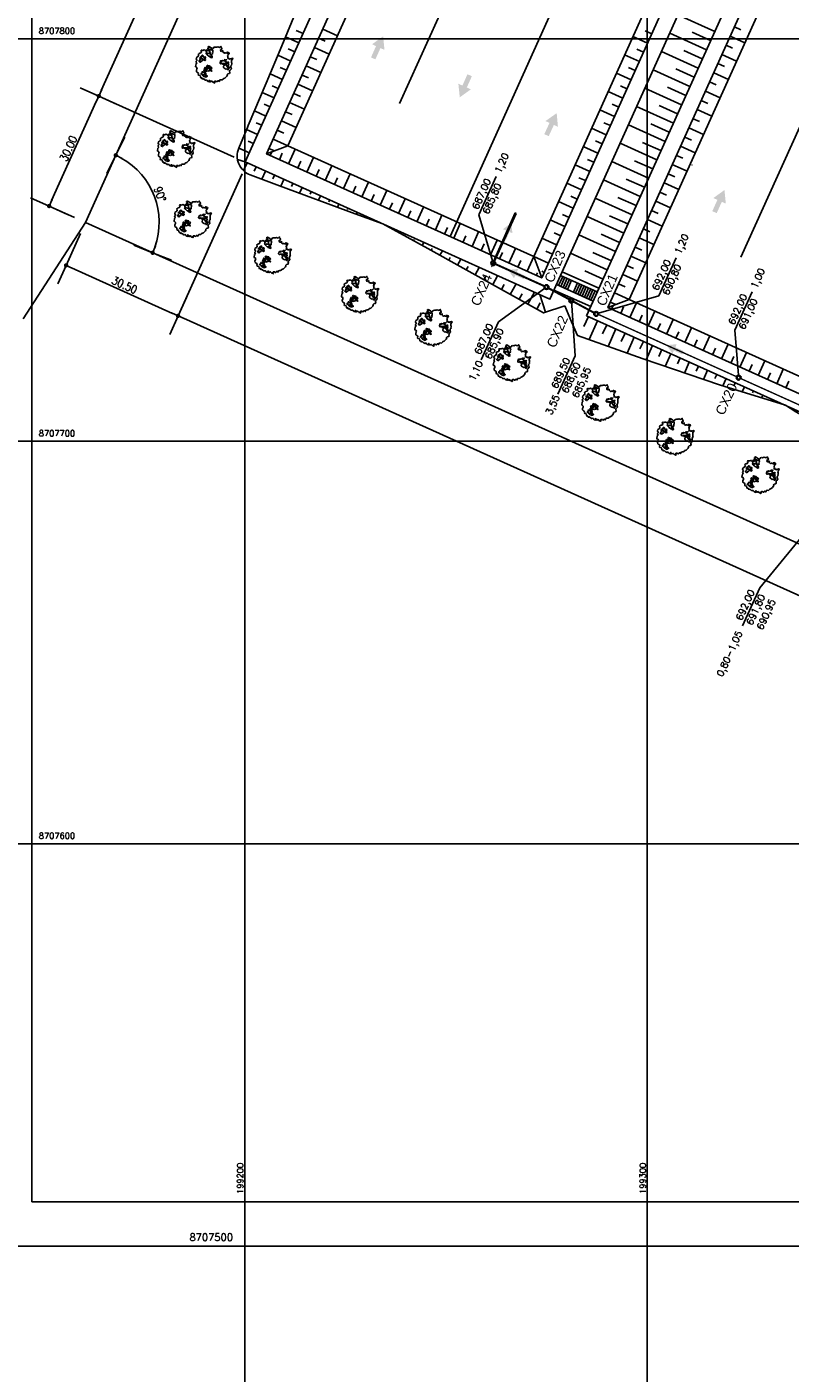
# Model space of a CAD drawing. Header units: millimetres. Extents: x 196436 to 199900, y 8705373 to 8708636.
# Tile 213 of 238: x 199146 to 199335, y 8707468 to 8707803. Entities that reach past the tile are written whole.
import ezdxf
from ezdxf.enums import TextEntityAlignment as Align

# ---------------------------------------------------------------- set-up
doc = ezdxf.new("R2010")
doc.units = ezdxf.units.MM
doc.header["$LTSCALE"] = 5
doc.linetypes.add('DASHDOT', pattern=[1, 0.5, -0.25, 0, -0.25])
for name, color, linetype in [('$CURVAS2', 40, 'Continuous'), ('-CHICANA', 4, 'Continuous'), ('AR-ALV-CORTE', 4, 'Continuous'), ('AR-EIXOS', 9, 'DASHDOT'), ('AR-TUBULAÇÃO', 2, 'Continuous'), ('ARVORE', 102, 'Continuous'), ('Berma', 4, 'Continuous'), ('CAIXA', 7, 'Continuous'), ('CERCA', 3, 'CERCA_LINE'), ('DIM', 7, 'Continuous'), ('Escada', 101, 'Continuous'), ('LAGOA', 3, 'Continuous'), ('LCHAMADA', 3, 'Continuous'), ('MALHA', 9, 'Continuous'), ('MF', 2, 'Continuous'), ('REDE', 22, 'Continuous'), ('TER-BERMA', 4, 'Continuous'), ('TER-COTAS', 7, 'Continuous'), ('TER-OFFSET', 3, 'Continuous'), ('TER-OFFSET-LINHA', 7, 'Continuous'), ('TEXTO', 2, 'Continuous'), ('TXT_COORD', 3, 'Continuous'), ('Vp', 2, 'Continuous')]:
    doc.layers.add(name, color=color, linetype=linetype)
doc.layers.add('TEXTO3', color=4, linetype='Continuous', lineweight=18)
doc.styles.add('GEOSIS', font='ROMANS.SHX')
doc.styles.add('NARROW', font='ARIALN.TTF')
doc.styles.add('ROMANS', font='romans.shx', dxfattribs={"width": 0.85})
doc.linetypes.add('CERCA_LINE', pattern='A,0.5,-0.2,["X",Standard,S=0.1,R=0,X=-0.1,Y=-0.05],-0.25', length=0.95)
doc.dimstyles.new('COTA-500-EXTERNA', dxfattribs={"dimtxt": 2, "dimasz": 1.5, "dimexe": 0, "dimexo": 3, "dimgap": 0.5, "dimtad": 1, "dimzin": 4, "dimdsep": 46, "dimtxsty": 'ROMANS', "dimblk1": 'DOT1', "dimblk2": 'DOT1', "dimsah": 1, "dimcen": 0.2, "dimclrd": 256, "dimclre": 256, "dimclrt": 2, "dimadec": 0, "dimazin": 0, "dimtfac": 1, "dimtix": 1, "dimtmove": 2, "dimatfit": 3, "dimldrblk": 'DOT1', "dimfxl": 0, "dimtvp": 0.025, "dimtolj": 1, "dimtzin": 4, "dimlwd": -1, "dimlwe": -1, "dimarcsym": 0})

# ---------------------------------------------------------------- blocks, each defined once
blk = doc.blocks.new('A$C63F513B7')
at = {"layer": 'AR-ALV-CORTE', "color": 7}
for radius in [0.6, 0.4]:
    blk.add_circle((-1.6, -0.6), radius, dxfattribs=at)
at = {"layer": 'AR-EIXOS', "color": 9, "linetype": 'DASHDOT', "lineweight": 20, "ltscale": 0.005}
blk.add_lwpolyline([(-2.63, -0.6), (12, -0.6)], dxfattribs=at)
at = {"layer": 'AR-TUBULAÇÃO', "color": 7}
blk.add_line((12, -0.73), (12, -0.48), dxfattribs=at)
for points in [[(-1.22, -0.48), (12, -0.48)], [(-1.22, -0.73), (12, -0.73)]]:
    blk.add_lwpolyline(points, dxfattribs=at)
at = {"layer": 'Berma', "color": 9}
blk.add_lwpolyline([(0, 0), (0, -1.2)], dxfattribs=at)
blk = doc.blocks.new('A$C0C100BE6')
blk.add_hatch(color=7).paths.add_polyline_path([(0.772, 0.604), (0.956, 0.808), (1.217, 0), (0.387, 0.178), (0.571, 0.381), (0, 0.898), (0.201, 1.12)])
blk = doc.blocks.new('DOT1')
for q in [(0, 3.36), (0, -3.36)]:
    blk.add_line((0, 0), q)
at = {"linetype": 'ByBlock'}
blk.add_line((0, 0), (-1.2, 0), dxfattribs=at)
at = {"color": 0, "linetype": 'ByBlock', "const_width": 0.36}
blk.add_lwpolyline([(-0.18, 0, 1), (0.18, 0, 1)], format="xyb", close=True, dxfattribs=at)
blk = doc.blocks.new('*D76')
at = {"layer": 'Defpoints', "color": 0}
for p in [(199291.74, 8707972.7), (199163.75, 8707785.77), (199200.13, 8707769.38)]:
    blk.add_point(p, dxfattribs=at)
at = {"layer": 'DIM'}
for p, q in [((199289, 8707973.93), (199255.36, 8707989.09)), ((199254.74, 8707987.72), (199164.37, 8707787.14)), ((199197.4, 8707770.61), (199163.75, 8707785.77))]:
    blk.add_line(p, q, dxfattribs=at)
at = {"layer": 'DIM', "xscale": 1.5, "yscale": 1.5, "zscale": 1.5}
for p, rotation in [((199255.36, 8707989.09), 65.74589537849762), ((199163.75, 8707785.77), 245.7458953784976)]:
    blk.add_blockref('DOT1', p, dxfattribs=dict(at, rotation=rotation))
at = {"layer": 'DIM', "color": 2, "insert": (199208.19, 8707888.05), "char_height": 2, "attachment_point": 5, "rotation": 65.7459, "style": 'ROMANS'}
blk.add_mtext('\\A1;223.00', dxfattribs=at)
blk = doc.blocks.new('*D77')
at = {"layer": 'Defpoints', "color": 0}
for p in [(199200.13, 8707769.38), (199151.43, 8707758.42), (199160.46, 8707754.35, -1)]:
    blk.add_point(p, dxfattribs=at)
at = {"layer": 'DIM'}
for p, q in [((199197.4, 8707770.61), (199163.75, 8707785.77)), ((199163.14, 8707784.41), (199152.04, 8707759.79)), ((199157.72, 8707755.58), (199151.43, 8707758.42))]:
    blk.add_line(p, q, dxfattribs=at)
at = {"layer": 'DIM', "xscale": 1.5, "yscale": 1.5, "zscale": 1.5}
for p, rotation in [((199163.75, 8707785.77), 65.74589537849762), ((199151.43, 8707758.42), 245.7458953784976)]:
    blk.add_blockref('DOT1', p, dxfattribs=dict(at, rotation=rotation))
at = {"layer": 'DIM', "color": 2, "insert": (199156.22, 8707772.71), "char_height": 2, "attachment_point": 5, "rotation": 65.7459, "style": 'ROMANS'}
blk.add_mtext('\\A1;30.00', dxfattribs=at)
blk = doc.blocks.new('*D78')
at = {"layer": 'Defpoints', "color": 0}
for p in [(199200.59, 8707769.18, -1), (199160.46, 8707754.35, -1), (199183.46, 8707731.15)]:
    blk.add_point(p, dxfattribs=at)
at = {"layer": 'DIM'}
for p, q in [((199199.36, 8707766.44), (199183.46, 8707731.15)), ((199159.23, 8707751.62), (199155.65, 8707743.68)), ((199157.02, 8707743.07), (199182.09, 8707731.77))]:
    blk.add_line(p, q, dxfattribs=at)
at = {"layer": 'DIM', "xscale": 1.5, "yscale": 1.5, "zscale": 1.5}
for p, rotation in [((199155.65, 8707743.68), 155.7458953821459), ((199183.46, 8707731.15), 335.7458953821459)]:
    blk.add_blockref('DOT1', p, dxfattribs=dict(at, rotation=rotation))
at = {"layer": 'DIM', "color": 2, "insert": (199170.17, 8707738.79), "char_height": 2, "attachment_point": 5, "rotation": 335.7459, "style": 'ROMANS'}
blk.add_mtext('\\A1;30.50', dxfattribs=at)
blk = doc.blocks.new('*D79')
at = {"layer": 'Defpoints', "color": 0}
for p in [(199200.59, 8707769.18, -1), (199537.81, 8707617.64, -1), (199520.53, 8707579.29)]:
    blk.add_point(p, dxfattribs=at)
at = {"layer": 'DIM'}
for p, q in [((199199.36, 8707766.44), (199183.46, 8707731.15)), ((199184.83, 8707730.54), (199519.16, 8707579.9)), ((199536.58, 8707614.91), (199520.53, 8707579.29))]:
    blk.add_line(p, q, dxfattribs=at)
at = {"layer": 'DIM', "xscale": 1.5, "yscale": 1.5, "zscale": 1.5}
for p, rotation in [((199183.46, 8707731.15), 155.7458953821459), ((199520.53, 8707579.29), 335.7458953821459)]:
    blk.add_blockref('DOT1', p, dxfattribs=dict(at, rotation=rotation))
at = {"layer": 'DIM', "color": 2, "insert": (199356.13, 8707656.33), "char_height": 2, "attachment_point": 5, "rotation": 335.7459, "style": 'ROMANS'}
blk.add_mtext('\\A1;369.70', dxfattribs=at)
blk = doc.blocks.new('*D81')
at = {"layer": 'Defpoints', "color": 0}
for p in [(199629.98, 8707853.2, -1), (199160.46, 8707754.35, -1), (199553.97, 8707587.89), (199556.52, 8707575.91, -1), (199556.52, 8707575.91, -1)]:
    blk.add_point(p, dxfattribs=at)
at = {"layer": 'DIM'}
blk.add_arc((199556.52, 8707575.91), 12.25, 82.1817, 148.7264, dxfattribs=at)
at = {"layer": 'DIM', "xscale": 1.5, "yscale": 1.5, "zscale": 1.5}
for p, rotation in [((199559.66, 8707587.75), 348.6719272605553), ((199545.35, 8707580.94), 242.2361372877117)]:
    blk.add_blockref('DOT1', p, dxfattribs=dict(at, rotation=rotation))
at = {"layer": 'DIM', "color": 2, "insert": (199550.61, 8707588.32), "char_height": 2, "attachment_point": 5, "rotation": 25.454, "style": 'ROMANS'}
blk.add_mtext('\\A1;81°', dxfattribs=at)
blk = doc.blocks.new('*D82')
at = {"layer": 'Defpoints', "color": 0}
for p in [(199276.71, 8708012.37, -1), (199629.98, 8707853.2, -1), (199629.98, 8707853.2, -1), (199611.21, 8707850.27), (199556.52, 8707575.91, -1)]:
    blk.add_point(p, dxfattribs=at)
at = {"layer": 'DIM'}
blk.add_arc((199629.98, 8707853.2), 19, 160.2694, 250.6387, dxfattribs=at)
at = {"layer": 'DIM', "xscale": 1.5, "yscale": 1.5, "zscale": 1.5}
for p, rotation in [((199612.65, 8707861.01), 68.00762625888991), ((199625.12, 8707834.83), 342.9004382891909)]:
    blk.add_blockref('DOT1', p, dxfattribs=dict(at, rotation=rotation))
at = {"layer": 'DIM', "color": 2, "insert": (199614.18, 8707845.68), "char_height": 2, "attachment_point": 5, "rotation": 295.454, "style": 'ROMANS'}
blk.add_mtext('\\A1;99°', dxfattribs=at)
blk = doc.blocks.new('*D86')
at = {"layer": 'Defpoints', "color": 0}
for p in [(199276.71, 8708012.37, -1), (199276.71, 8708012.37, -1), (199278.88, 8707990.79), (199629.98, 8707853.2, -1), (199160.46, 8707754.35, -1)]:
    blk.add_point(p, dxfattribs=at)
at = {"layer": 'DIM'}
blk.add_arc((199276.71, 8708012.37), 21.69, 249.7088, 331.783, dxfattribs=at)
at = {"layer": 'DIM', "xscale": 1.5, "yscale": 1.5, "zscale": 1.5}
for p, rotation in [((199296.49, 8708003.46), 63.76443569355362), ((199267.8, 8707992.6), 157.7273550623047)]:
    blk.add_blockref('DOT1', p, dxfattribs=dict(at, rotation=rotation))
at = {"layer": 'DIM', "color": 2, "insert": (199283.86, 8707993.49), "char_height": 2, "attachment_point": 5, "rotation": 20.7459, "style": 'ROMANS'}
blk.add_mtext('\\A1;90°', dxfattribs=at)
blk = doc.blocks.new('*D87')
at = {"layer": 'Defpoints', "color": 0}
for p in [(199276.71, 8708012.37, -1), (199175.31, 8707765.04), (199160.46, 8707754.35, -1), (199160.46, 8707754.35, -1), (199556.52, 8707575.91, -1)]:
    blk.add_point(p, dxfattribs=at)
at = {"layer": 'DIM'}
blk.add_arc((199160.46, 8707754.35), 18.3, 340.4437, 61.0481, dxfattribs=at)
at = {"layer": 'DIM', "xscale": 1.5, "yscale": 1.5, "zscale": 1.5}
for p, rotation in [((199167.98, 8707771.04), 153.3969975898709), ((199177.14, 8707746.83), 248.0947931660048)]:
    blk.add_blockref('DOT1', p, dxfattribs=dict(at, rotation=rotation))
at = {"layer": 'DIM', "color": 2, "insert": (199178.97, 8707761.37), "char_height": 2, "attachment_point": 5, "rotation": 290.7459, "style": 'ROMANS'}
blk.add_mtext('\\A1;90°', dxfattribs=at)
blk = doc.blocks.new('ARVORE6')
for points in [[(-1.78, 2.18), (-1.87, 2.12), (-1.86, 2.06), (-1.96, 2), (-2.05, 1.97), (-2.08, 1.89), (-2.06, 1.79), (-2.1, 1.68), (-2.19, 1.63), (-2.27, 1.6), (-2.33, 1.57), (-2.45, 1.36), (-2.33, 1.3), (-2.23, 1.35), (-2.22, 1.26), (-2.33, 1.2), (-2.41, 1.18), (-2.5, 1.15), (-2.45, 1.07), (-2.41, 1.02), (-2.44, 0.93), (-2.62, 0.85), (-2.67, 0.79), (-2.68, 0.7), (-2.63, 0.68), (-2.63, 0.68), (-2.72, 0.62), (-2.77, 0.64), (-2.8, 0.64), (-2.76, 0.56), (-2.6, 0.57), (-2.52, 0.53), (-2.52, 0.45), (-2.55, 0.3), (-2.67, 0.25), (-2.67, 0.14), (-2.62, 0.04), (-2.54, -0.02), (-2.64, -0.1), (-2.71, -0.18), (-2.55, -0.26), (-2.51, -0.35), (-2.52, -0.52), (-2.56, -0.64), (-2.47, -0.83), (-2.4, -0.89), (-2.4, -0.98), (-2.37, -1.12), (-2.27, -1.33), (-2.13, -1.49), (-2.01, -1.61), (-1.91, -1.6), (-1.82, -1.73), (-1.82, -1.97), (-1.67, -2.08), (-1.49, -2.07), (-1.39, -2.11), (-1.32, -2.23), (-1.16, -2.42), (-0.93, -2.41), (-0.86, -2.4), (-0.72, -2.42), (-0.63, -2.56), (-0.57, -2.61), (-0.47, -2.6), (-0.42, -2.64), (-0.31, -2.66), (-0.21, -2.67), (-0.05, -2.69), (0.08, -2.72), (0.33, -2.98), (0.41, -2.85), (0.29, -2.74), (0.37, -2.7), (0.37, -2.57), (0.35, -2.45), (0.49, -2.41), (0.48, -2.27), (0.55, -2.2), (0.71, -2.27), (0.86, -2.29), (0.93, -2.24), (1.05, -2.42), (1.2, -2.34), (1.2, -2.58), (1.34, -2.57), (1.43, -2.44), (1.51, -2.34), (1.36, -2.24), (1.43, -2.14), (1.39, -2.09), (1.47, -2.01), (1.5, -1.96), (1.43, -1.84), (1.5, -1.8), (1.6, -1.74), (1.69, -1.67), (1.78, -1.64), (1.8, -1.74), (1.86, -1.66), (1.81, -1.55), (1.82, -1.42), (1.99, -1.37), (2.13, -1.42), (2.06, -1.53), (2.22, -1.64), (2.33, -1.61), (2.46, -1.55), (2.59, -1.56), (2.55, -1.46), (2.48, -1.32), (2.56, -1.2), (2.63, -1.06), (2.62, -0.92), (2.62, -0.78), (2.67, -0.66), (2.68, -0.46), (2.57, -0.39), (2.51, -0.26), (2.59, -0.13), (2.7, -0.02), (2.83, 0.11), (2.96, 0.28), (2.92, 0.43), (2.91, 0.44), (2.81, 0.32), (2.7, 0.39), (2.73, 0.48), (2.68, 0.53), (2.6, 0.48), (2.4, 0.45), (2.42, 0.58), (2.5, 0.64), (2.48, 0.76), (2.34, 0.89), (2.54, 0.99), (2.59, 1.1), (2.57, 1.23), (2.55, 1.36), (2.62, 1.47), (2.63, 1.57), (2.5, 1.63), (2.35, 1.59), (2.24, 1.71), (2.23, 1.89), (2.21, 1.98), (2.15, 2.13), (1.92, 2.14), (1.79, 2.22), (1.77, 2.29), (1.73, 2.39), (1.69, 2.5), (1.51, 2.62), (1.35, 2.59), (1.28, 2.53), (1.19, 2.58), (1.11, 2.69), (0.99, 2.74), (0.84, 2.66), (0.73, 2.81), (0.32, 2.98), (0.23, 2.85), (0.07, 2.78), (-0.06, 2.82), (-0.27, 2.96), (-0.48, 3), (-0.62, 2.87), (-0.7, 2.78), (-0.82, 2.74), (-0.98, 2.81), (-1.11, 2.78), (-1.2, 2.57), (-1.42, 2.56), (-1.58, 2.52), (-1.57, 2.41), (-1.77, 2.34), (-1.73, 2.23), (-1.75, 2.2)], [(-0.88, 2.44), (-0.95, 2.35), (-0.87, 2.29), (-0.92, 2.24), (-0.88, 2.15), (-0.78, 2.14), (-0.74, 2.15), (-0.67, 2.08), (-0.7, 2.02), (-0.8, 1.98), (-0.92, 1.89), (-0.95, 1.77), (-0.81, 1.75), (-0.7, 1.77), (-0.59, 1.82), (-0.46, 1.77), (-0.51, 1.71), (-0.49, 1.63), (-0.34, 1.66), (-0.27, 1.68), (-0.09, 1.52), (-0.27, 1.42), (-0.32, 1.37), (-0.18, 1.25), (0, 1.26), (0.14, 1.15), (0.04, 1.02), (-0.03, 0.86), (-0.02, 0.8), (-0.17, 0.76), (-0.27, 0.72), (-0.29, 0.58), (-0.48, 0.53), (-0.51, 0.64), (-0.48, 0.74), (-0.6, 0.74), (-0.74, 0.68), (-0.83, 0.62), (-0.91, 0.65), (-0.75, 0.84), (-0.75, 0.9), (-0.78, 0.97), (-0.71, 1.09), (-0.8, 1.19), (-0.68, 1.38), (-0.8, 1.61), (-0.8, 1.69), (-0.88, 1.7), (-0.97, 1.64), (-1.06, 1.59), (-1.12, 1.63), (-1.14, 1.67), (-1.32, 1.64), (-1.38, 1.57), (-1.51, 1.46), (-1.51, 1.46), (-1.56, 1.55), (-1.56, 1.63), (-1.61, 1.7), (-1.56, 1.82), (-1.53, 1.91), (-1.43, 1.98), (-1.4, 2.07), (-1.26, 2.08), (-1.21, 2.2), (-1.1, 2.21), (-0.99, 2.32), (-0.95, 2.39)], [(-0.91, 1.69), (-1.13, 1.76), (-1.24, 2.14), (-1.27, 2.14), (-1.18, 1.78), (-1.57, 1.66), (-1.57, 1.63), (-1.12, 1.73), (-0.99, 1.67)], [(1.21, 2.06), (1.32, 1.92), (1.4, 1.99), (1.43, 2.02), (1.55, 2.02), (1.51, 1.88), (1.59, 1.85), (1.69, 1.84), (1.75, 1.77), (1.61, 1.68), (1.7, 1.6), (1.85, 1.57), (1.72, 1.47), (1.62, 1.45), (1.48, 1.42), (1.48, 1.18), (1.36, 1.16), (1.19, 1.3), (1.2, 1.31), (1.09, 1.3), (1.07, 1.23), (0.97, 1.25), (0.92, 1.33), (1.11, 1.55), (1.06, 1.66), (1.03, 1.75), (0.96, 1.81), (0.99, 1.96), (0.83, 2.05), (0.94, 2.19), (0.97, 2.22), (1.05, 2.28), (1.1, 2.22), (1.25, 2.06), (1.28, 2.03)], [(-1.27, 1.75), (-1.25, 1.72), (-1.3, 1.74)], [(-1.06, 1.74), (-1.06, 1.72), (-1.01, 1.73)], [(0, 0.91), (-0.4, 1.34), (-0.4, 1.68), (-0.44, 1.68), (-0.45, 1.4), (-0.8, 1.64), (-0.81, 1.61), (-0.48, 1.35), (-0.18, 0.98), (-0.75, 0.89), (-0.75, 0.86), (-0.15, 0.91), (-0.07, 0.81)], [(-0.49, 0.94), (-0.49, 0.89), (-0.53, 0.92)], [(-0.51, 1.38), (-0.49, 1.43)], [(-0.35, 1.21), (-0.32, 1.26), (-0.39, 1.24)], [(-0.22, 1), (-0.25, 0.91), (-0.29, 0.97), (-0.29, 0.92)], [(-0.23, 1.06), (-0.18, 1.12), (-0.27, 1.1)], [(-0.09, 0.88), (-0.05, 0.95), (-0.13, 0.9), (-0.09, 0.99)], [(1.17, 1.62), (1.07, 1.45), (1.49, 1.26), (1.49, 1.24), (1.03, 1.41), (0.94, 1.3)], [(1.07, 1.61), (1.51, 1.9), (1.55, 1.88), (1.16, 1.57)], [(1.11, 1.63), (1.17, 1.6), (1.14, 1.67), (1.22, 1.64), (1.22, 1.69)], [(1.17, 1.41), (1.13, 1.38), (1.18, 1.41), (1.18, 1.35)], [(1.35, 0.46), (1.31, 0.36), (1.17, 0.31), (1.19, 0.12), (1.23, 0.12), (1.35, 0.12), (1.61, 0.22), (1.69, 0.16), (1.65, 0.07), (1.7, -0.02), (1.84, -0.09), (1.93, -0.07), (2.01, -0.17), (2.19, -0.18), (2.26, -0.21), (2.39, -0.13), (2.33, 0.05), (2.47, 0.12), (2.51, 0.31), (2.33, 0.5), (2.42, 0.64), (2.36, 0.77), (2.27, 0.83), (2.12, 0.82), (2.02, 0.94), (1.83, 0.86), (1.8, 0.82), (1.62, 0.74), (1.48, 0.64), (1.48, 0.48), (1.33, 0.48), (1.32, 0.31)], [(1.34, 1.8), (1.41, 1.76), (1.41, 1.82)], [(1.38, 0.16), (1.81, 0.34), (1.96, 0.66), (1.97, 0.94), (1.97, 0.62), (1.88, 0.35), (2.44, 0.3), (1.88, 0.29), (1.7, 0.18)], [(1.47, 0.19), (1.51, 0.17), (1.52, 0.22), (1.55, 0.21), (1.61, 0.25), (1.71, 0.21)], [(1.78, 0.32), (1.84, 0.28), (1.77, 0.29)], [(1.88, 0.47), (1.93, 0.45), (1.88, 0.43), (1.91, 0.4), (1.85, 0.38)], [(1.98, 0.34), (1.98, 0.28), (2.02, 0.34)], [(0.19, -1.76), (0.02, -1.82), (0.05, -1.9), (0, -1.95), (-0.03, -1.97), (-0.07, -2.06), (-0.05, -2.11), (-0.03, -2.18), (-0.17, -2.19), (-0.25, -2.1), (-0.38, -2.11), (-0.49, -2.16), (-0.53, -2.05), (-0.56, -2.02), (-0.66, -1.97), (-0.77, -2.06), (-0.84, -2.13), (-1.03, -2.13), (-1.06, -2.11), (-1.07, -2.02), (-1.11, -1.99), (-1.25, -1.88), (-1.09, -1.77), (-1, -1.63), (-1.02, -1.52), (-0.91, -1.45), (-0.76, -1.31), (-0.7, -1.28), (-0.54, -1.31), (-0.45, -1.44), (-0.34, -1.39), (-0.2, -1.28), (0, -1.15), (-0.09, -0.96), (0.07, -0.87), (0.11, -0.89), (0.41, -1.08), (0.32, -1.14), (0.26, -1.19), (0.28, -1.24), (0.43, -1.31), (0.32, -1.38), (0.37, -1.96), (0.39, -2), (0.31, -1.87), (0.43, -1.76), (0.43, -1.68), (0.36, -1.63), (0.21, -1.68), (0.12, -1.73)], [(-0.77, -1.87), (-1.1, -2.03), (-0.78, -1.91), (-0.7, -2.04), (-0.73, -1.88)], [(-0.19, -1.31), (-0.25, -1.56), (-0.84, -1.91), (-0.27, -1.66), (-0.33, -2.11), (-0.26, -2.1), (-0.05, -1.15)], [(-0.27, -1.58), (-0.28, -1.66), (-0.33, -1.61), (-0.35, -1.67), (-0.39, -1.65), (-0.41, -1.68)], [(-0.29, -1.96), (-0.24, -1.98), (-0.31, -2.01)], [(-0.27, -1.74), (-0.21, -1.78), (-0.29, -1.83)], [(-0.21, -1.55), (-0.16, -1.58), (-0.24, -1.57)], [(-0.18, -1.24), (-0.1, -1.25), (-0.18, -1.29), (-0.1, -1.33), (-0.18, -1.35), (-0.1, -1.41)]]:
    blk.add_lwpolyline(points)

msp = doc.modelspace()

# ---------------------------------------------------------------- linework, layer by layer
at = {"layer": '$CURVAS2'}
msp.add_polyline3d([(199311.073, 8707768.695, 701.681), (199311.062, 8707768.662, 701.681), (199311.096, 8707768.667, 701.681), (199311.103, 8707768.705, 701.681), (199311.073, 8707768.695, 701.681)], dxfattribs=at)
at = {"layer": '-CHICANA'}
for p, q in [((199238.487, 8707783.908, 1), (199316.536, 8707957.137, 1)), ((199251.01, 8707750.845, 1), (199329.059, 8707924.074, 1)), ((199323.278, 8707745.705, 1), (199401.327, 8707918.934, 1))]:
    msp.add_line(p, q, dxfattribs=at)
at = {"color": 7}
for centre, radius in [((199274.97, 8707738.295, 1), 0.6), ((199274.97, 8707738.295, 1), 0.4), ((199281.147, 8707734.964, 34.681), 0.6), ((199281.147, 8707734.964, 34.681), 0.4), ((199287.323, 8707731.633, 1), 0.6), ((199287.323, 8707731.633, 1), 0.4), ((199322.694, 8707715.805, 2), 0.6), ((199322.694, 8707715.805, 2), 0.4)]:
    msp.add_circle(centre, radius, dxfattribs=at)
at = {"layer": 'CERCA', "color": 2, "ltscale": 2}
for q in [(199276.71, 8708012.372), (199556.52, 8707575.905)]:
    msp.add_line((199160.458, 8707754.352), q, dxfattribs=at)
at = {"layer": 'Escada', "elevation": 1, "flags": 128}
for points in [[(199277.451, 8707738.932), (199286.568, 8707734.825)], [(199277.998, 8707738.686), (199279.025, 8707740.965)], [(199278.477, 8707741.212), (199287.595, 8707737.104)], [(199278.545, 8707738.44), (199279.572, 8707740.719)], [(199279.092, 8707738.193), (199280.119, 8707740.472)], [(199279.639, 8707737.947), (199280.666, 8707740.226)], [(199280.186, 8707737.7), (199281.213, 8707739.979)], [(199281.644, 8707737.043), (199282.671, 8707739.322)], [(199282.192, 8707736.796), (199283.218, 8707739.076)], [(199282.739, 8707736.55), (199283.766, 8707738.829)], [(199283.286, 8707736.303), (199284.313, 8707738.583)], [(199283.833, 8707736.057), (199284.86, 8707738.336)], [(199284.38, 8707735.811), (199285.407, 8707738.09)], [(199284.927, 8707735.564), (199285.954, 8707737.843)], [(199285.474, 8707735.318), (199286.501, 8707737.597)], [(199286.021, 8707735.071), (199287.048, 8707737.35)]]:
    msp.add_lwpolyline(points, dxfattribs=at)
at = {"layer": 'LAGOA', "color": 3, "elevation": 1}
msp.add_lwpolyline([(199446.913, 8707898.395), (199358.595, 8707702.373), (199290.215, 8707733.181), (199378.533, 8707929.204)], close=True, dxfattribs=at)
at = {"layer": 'LCHAMADA'}
for p, q in [((199262.457, 8707765.741, 1), (199258.172, 8707756.231, 1)), ((199160.458, 8707754.352, 709), (199144.989, 8707730.441, 709)), ((199307.159, 8707745.601, 1), (199302.874, 8707736.091, 1)), ((199326.074, 8707737.078, 1), (199321.789, 8707727.568, 1)), ((199263.031, 8707729.696, 1), (199258.746, 8707720.185, 1)), ((199282.104, 8707721.227, 1), (199277.819, 8707711.717, 1)), ((199327.961, 8707663.606, 1), (199323.676, 8707654.096, 1))]:
    msp.add_line(p, q, dxfattribs=at)
for points, elevation in [([(199261.578, 8707744.827), (199258.172, 8707756.231)], 1), ([(199263.031, 8707729.696), (199274.483, 8707737.945)], 1), ([(199282.104, 8707721.227), (199281.147, 8707734.964)], 1), ([(199287.9, 8707731.798), (199302.874, 8707736.091)], 1), ([(199322.648, 8707716.403), (199321.789, 8707727.568)], 2), ([(199327.961, 8707663.606), (199357.841, 8707699.969)], 1)]:
    msp.add_lwpolyline(points, dxfattribs=dict(at, elevation=elevation))
at = {"layer": 'MALHA'}
for p, q in [((199200, 8708300), (199200, 8706900)), ((199200, 8708300), (199200, 8706900)), ((199300, 8708300), (199300, 8706900)), ((199300, 8708300), (199300, 8706900)), ((199000, 8707800), (199900, 8707800)), ((199000, 8707700), (199900, 8707700)), ((199000, 8707700), (199900, 8707700)), ((199000, 8707600), (199900, 8707600)), ((199000, 8707600), (199900, 8707600)), ((199000, 8707500), (199900, 8707500)), ((199000, 8707500), (199900, 8707500))]:
    msp.add_line(p, q, dxfattribs=at)
at = {"layer": 'REDE', "elevation": 34.681}
msp.add_lwpolyline([(199262.297, 8707744.005, 0.5, 0.5, 0), (199274.423, 8707738.542, 0.5, 0.5, 0)], format="xyseb", dxfattribs=at)
at = {"layer": 'REDE'}
for points, const_width, elevation in [([(199275.498, 8707738.01), (199280.618, 8707735.249)], 0.5, 34.681), ([(199281.675, 8707734.679), (199286.795, 8707731.917)], 0.5, 34.681), ([(199322.146, 8707716.052), (199287.904, 8707731.48)], 0.35, 2), ([(199357.841, 8707699.969), (199323.241, 8707715.559)], 0.35, 2)]:
    msp.add_lwpolyline(points, dxfattribs=dict(at, const_width=const_width, elevation=elevation))
at = {"layer": 'TER-BERMA'}
for p, q in [((199284.925, 8707731.178, 1), (199376.53, 8707934.494, 1)), ((199360.599, 8707697.083, 1), (199284.925, 8707731.178, 1))]:
    msp.add_line(p, q, dxfattribs=at)
at = {"layer": 'TER-BERMA', "elevation": 1}
for points in [[(199367.412, 8707938.602), (199275.807, 8707735.286), (199200.134, 8707769.381), (199291.738, 8707972.697)], [(199362.122, 8707936.598), (199273.804, 8707740.576), (199205.424, 8707771.384), (199293.742, 8707967.407)], [(199446.913, 8707898.395), (199358.595, 8707702.373), (199290.215, 8707733.181), (199378.533, 8707929.204)]]:
    msp.add_lwpolyline(points, close=True, dxfattribs=at)
at = {"layer": 'TER-COTAS'}
msp.add_line((199200.134, 8707769.381, 1), (199198.221, 8707769.985, 0.561), dxfattribs=at)
at = {"layer": 'TER-OFFSET'}
for p, q in [((199210.714, 8707773.388, 1), (199205.424, 8707771.384, 1)), ((199273.804, 8707740.576, 1), (199271.8, 8707745.866, 1)), ((199295.505, 8707735.185, 1), (199290.215, 8707733.181, 1))]:
    msp.add_line(p, q, dxfattribs=at)
at = {"layer": 'TER-OFFSET', "elevation": 1}
for points in [[(199356.832, 8707934.594), (199271.8, 8707745.866), (199210.714, 8707773.388), (199295.746, 8707962.117)], [(199441.623, 8707896.391), (199356.591, 8707707.663), (199295.505, 8707735.185), (199380.537, 8707923.914)]]:
    msp.add_lwpolyline(points, close=True, dxfattribs=at)
at = {"layer": 'TER-OFFSET'}
msp.add_lwpolyline([(199234.29, 8707753.991), (199227.437, 8707756.462), (199208.66, 8707763.475), (199201.393, 8707766.188, -0.4261049), (199198.532, 8707772.809), (199199.126, 8707774.222), (199200.676, 8707777.911), (199200.909, 8707778.464), (199205.327, 8707788.977), (199209.203, 8707798.199), (199213.08, 8707807.42)], format="xyb", dxfattribs=at)
for points in [[(199279.505, 8707733.619), (199274.273, 8707731.879), (199263.043, 8707738.115), (199245.497, 8707747.859), (199234.29, 8707753.991)], [(199334.309, 8707708.927), (199317.975, 8707713.973), (199298.95, 8707720.436), (199282.703, 8707726.247), (199281.182, 8707729.688), (199279.505, 8707733.619)], [(199364.552, 8707695.301), (199359.342, 8707694.293), (199354.351, 8707697.335), (199336.921, 8707707.336), (199334.309, 8707708.927)]]:
    msp.add_lwpolyline(points, dxfattribs=at)
at = {"layer": 'TER-OFFSET-LINHA'}
for p, q in [((199223.037, 8707800.74, 34.681), (199219.39, 8707802.383, 34.681)), ((199299.468, 8707801.95, 34.681), (199301.121, 8707801.206, 34.681)), ((199323.292, 8707802.185, 34.681), (199321.64, 8707802.929, 34.681)), ((199219.984, 8707799.374, 34.681), (199218.363, 8707800.104, 34.681)), ((199296.447, 8707800.57, 34.681), (199300.094, 8707798.926, 34.681)), ((199321.206, 8707797.64, 34.681), (199319.586, 8707798.37, 34.681)), ((199324.26, 8707799.007, 34.681), (199320.613, 8707800.65, 34.681)), ((199217.93, 8707794.815, 34.681), (199216.309, 8707795.545, 34.681)), ((199220.983, 8707796.182, 34.681), (199217.336, 8707797.825, 34.681)), ((199294.393, 8707796.011, 34.681), (199298.04, 8707794.368, 34.681)), ((199297.447, 8707797.377, 34.681), (199299.067, 8707796.647, 34.681)), ((199322.206, 8707794.448, 34.681), (199318.559, 8707796.091, 34.681)), ((199218.929, 8707791.623, 34.681), (199215.282, 8707793.266, 34.681)), ((199295.361, 8707792.833, 34.681), (199297.013, 8707792.088, 34.681)), ((199320.152, 8707789.889, 34.681), (199316.505, 8707791.532, 34.681)), ((199319.184, 8707793.067, 34.681), (199317.532, 8707793.812, 34.681)), ((199216.875, 8707787.064, 34.681), (199213.229, 8707788.707, 34.681)), ((199215.876, 8707790.257, 34.681), (199214.255, 8707790.987, 34.681)), ((199292.339, 8707791.452, 34.681), (199295.986, 8707789.809, 34.681)), ((199293.339, 8707788.26, 34.681), (199294.959, 8707787.53, 34.681)), ((199317.098, 8707788.523, 34.681), (199315.478, 8707789.253, 34.681)), ((199213.854, 8707785.684, 34.681), (199212.202, 8707786.428, 34.681)), ((199290.285, 8707786.894, 34.681), (199293.932, 8707785.25, 34.681)), ((199318.098, 8707785.331, 34.681), (199314.451, 8707786.974, 34.681)), ((199211.768, 8707781.139, 34.681), (199210.148, 8707781.869, 34.681)), ((199214.822, 8707782.506, 34.681), (199211.175, 8707784.149, 34.681)), ((199288.231, 8707782.335, 34.681), (199291.878, 8707780.692, 34.681)), ((199291.253, 8707783.716, 34.681), (199292.905, 8707782.971, 34.681)), ((199316.044, 8707780.772, 34.681), (199312.397, 8707782.415, 34.681)), ((199315.076, 8707783.95, 34.681), (199313.424, 8707784.694, 34.681)), ((199212.768, 8707777.947, 34.681), (199209.121, 8707779.59, 34.681)), ((199289.231, 8707779.142, 34.681), (199290.851, 8707778.413, 34.681)), ((199312.99, 8707779.406, 34.681), (199311.37, 8707780.136, 34.681)), ((199210.714, 8707773.388, 34.681), (199207.067, 8707775.031, 34.681)), ((199209.746, 8707776.566, 34.681), (199208.094, 8707777.311, 34.681)), ((199286.177, 8707777.776, 34.681), (199289.824, 8707776.133, 34.681)), ((199310.968, 8707774.833, 34.681), (199309.316, 8707775.577, 34.681)), ((199313.99, 8707776.213, 34.681), (199310.343, 8707777.856, 34.681)), ((199207.407, 8707772.136, 34.681), (199206.04, 8707772.752, 34.681)), ((199206.746, 8707771.885, 34.681), (199206.335, 8707770.974, 34.681)), ((199209.345, 8707771.567, 34.681), (199208.615, 8707769.947, 34.681)), ((199212.537, 8707772.567, 34.681), (199210.894, 8707768.92, 34.681)), ((199284.123, 8707773.218, 34.681), (199287.77, 8707771.575, 34.681)), ((199287.145, 8707774.598, 34.681), (199288.797, 8707773.854, 34.681)), ((199311.936, 8707771.655, 34.681), (199308.289, 8707773.298, 34.681)), ((199213.918, 8707769.545, 34.681), (199213.173, 8707767.893, 34.681)), ((199217.096, 8707770.513, 34.681), (199215.453, 8707766.866, 34.681)), ((199221.654, 8707768.459, 34.681), (199220.011, 8707764.812, 34.681)), ((199282.069, 8707768.659, 34.681), (199285.716, 8707767.016, 34.681)), ((199285.123, 8707770.025, 34.681), (199286.743, 8707769.295, 34.681)), ((199309.882, 8707767.096, 34.681), (199306.235, 8707768.739, 34.681)), ((199308.883, 8707770.288, 34.681), (199307.262, 8707771.018, 34.681)), ((199218.476, 8707767.491, 34.681), (199217.732, 8707765.839, 34.681)), ((199223.021, 8707765.405, 34.681), (199222.291, 8707763.785, 34.681)), ((199226.213, 8707766.405, 34.681), (199224.57, 8707762.758, 34.681)), ((199283.037, 8707765.481, 34.681), (199284.689, 8707764.737, 34.681)), ((199306.861, 8707765.715, 34.681), (199305.208, 8707766.46, 34.681)), ((199227.594, 8707763.383, 34.681), (199226.849, 8707761.731, 34.681)), ((199230.772, 8707764.351, 34.681), (199229.129, 8707760.704, 34.681)), ((199235.33, 8707762.297, 34.681), (199233.687, 8707758.65, 34.681)), ((199280.015, 8707764.1, 34.681), (199283.662, 8707762.457, 34.681)), ((199304.775, 8707761.171, 34.681), (199303.154, 8707761.901, 34.681)), ((199307.828, 8707762.537, 34.681), (199304.181, 8707764.18, 34.681)), ((199232.152, 8707761.329, 34.681), (199231.408, 8707759.677, 34.681)), ((199236.697, 8707759.243, 34.681), (199235.967, 8707757.623, 34.681)), ((199239.889, 8707760.243, 34.681), (199238.246, 8707756.596, 34.681)), ((199244.448, 8707758.189, 34.681), (199242.805, 8707754.542, 34.681)), ((199277.962, 8707759.542, 34.681), (199281.608, 8707757.899, 34.681)), ((199281.015, 8707760.908, 34.681), (199282.635, 8707760.178, 34.681)), ((199305.774, 8707757.979, 34.681), (199302.128, 8707759.622, 34.681)), ((199241.27, 8707757.221, 34.681), (199240.525, 8707755.569, 34.681)), ((199245.828, 8707755.168, 34.681), (199245.084, 8707753.515, 34.681)), ((199249.006, 8707756.135, 34.681), (199247.363, 8707752.488, 34.681)), ((199275.908, 8707754.983, 34.681), (199279.555, 8707753.34, 34.681)), ((199278.929, 8707756.364, 34.681), (199280.582, 8707755.619, 34.681)), ((199303.721, 8707753.42, 34.681), (199300.074, 8707755.063, 34.681)), ((199302.721, 8707756.612, 34.681), (199301.101, 8707757.342, 34.681)), ((199250.373, 8707753.082, 34.681), (199249.643, 8707751.461, 34.681)), ((199253.565, 8707754.081, 34.681), (199251.922, 8707750.434, 34.681)), ((199258.124, 8707752.027, 34.681), (199256.481, 8707748.38, 34.681)), ((199276.907, 8707751.791, 34.681), (199278.528, 8707751.061, 34.681)), ((199300.667, 8707752.054, 34.681), (199299.047, 8707752.784, 34.681)), ((199254.946, 8707751.06, 34.681), (199254.201, 8707749.407, 34.681)), ((199259.504, 8707749.006, 34.681), (199258.76, 8707747.354, 34.681)), ((199262.682, 8707749.974, 34.681), (199261.039, 8707746.327, 34.681)), ((199273.854, 8707750.424, 34.681), (199277.501, 8707748.781, 34.681)), ((199298.645, 8707747.481, 34.681), (199296.993, 8707748.225, 34.681)), ((199301.667, 8707748.861, 34.681), (199298.02, 8707750.504, 34.681)), ((199264.049, 8707746.92, 34.681), (199263.319, 8707745.3, 34.681)), ((199267.241, 8707747.92, 34.681), (199265.598, 8707744.273, 34.681)), ((199268.622, 8707744.898, 34.681), (199267.877, 8707743.246, 34.681)), ((199271.8, 8707745.866, 34.681), (199270.157, 8707742.219, 34.681)), ((199271.8, 8707745.866, 34.681), (199275.447, 8707744.223, 34.681)), ((199274.821, 8707747.246, 34.681), (199276.474, 8707746.502, 34.681)), ((199299.613, 8707744.303, 34.681), (199295.966, 8707745.946, 34.681)), ((199272.708, 8707741.796, 34.681), (199272.436, 8707741.192, 34.681)), ((199273.787, 8707742.228, 34.681), (199274.42, 8707741.943, 34.681)), ((199297.559, 8707739.744, 34.681), (199293.912, 8707741.387, 34.681)), ((199296.559, 8707742.936, 34.681), (199294.939, 8707743.666, 34.681)), ((199294.537, 8707738.363, 34.681), (199292.885, 8707739.108, 34.681)), ((199295.505, 8707735.185, 34.681), (199291.858, 8707736.828, 34.681)), ((199292.199, 8707733.933, 34.681), (199290.831, 8707734.549, 34.681)), ((199291.537, 8707733.682, 34.681), (199291.127, 8707732.771, 34.681)), ((199294.136, 8707733.364, 34.681), (199293.406, 8707731.744, 34.681)), ((199297.328, 8707734.364, 34.681), (199295.685, 8707730.717, 34.681)), ((199298.709, 8707731.342, 34.681), (199297.964, 8707729.69, 34.681)), ((199301.887, 8707732.31, 34.681), (199300.244, 8707728.663, 34.681)), ((199303.268, 8707729.288, 34.681), (199302.523, 8707727.636, 34.681)), ((199306.446, 8707730.256, 34.681), (199304.802, 8707726.609, 34.681)), ((199311.004, 8707728.202, 34.681), (199309.361, 8707724.555, 34.681)), ((199307.812, 8707727.202, 34.681), (199307.082, 8707725.582, 34.681)), ((199312.385, 8707725.18, 34.681), (199311.64, 8707723.528, 34.681)), ((199315.563, 8707726.148, 34.681), (199313.92, 8707722.501, 34.681)), ((199316.944, 8707723.126, 34.681), (199316.199, 8707721.474, 34.681)), ((199320.122, 8707724.094, 34.681), (199318.478, 8707720.447, 34.681)), ((199324.68, 8707722.04, 34.681), (199323.037, 8707718.393, 34.681)), ((199321.488, 8707721.04, 34.681), (199320.758, 8707719.42, 34.681)), ((199326.061, 8707719.019, 34.681), (199325.316, 8707717.366, 34.681)), ((199329.239, 8707719.986, 34.681), (199327.596, 8707716.339, 34.681)), ((199333.798, 8707717.932, 34.681), (199332.154, 8707714.285, 34.681)), ((199330.62, 8707716.965, 34.681), (199329.875, 8707715.312, 34.681)), ((199335.164, 8707714.879, 34.681), (199334.434, 8707713.258, 34.681))]:
    msp.add_line(p, q, dxfattribs=at)
at = {"layer": 'TER-OFFSET-LINHA', "flags": 128}
for points in [[(199316.76, 8707801.837), (199307.643, 8707805.945)], [(199214.511, 8707801.291), (199212.826, 8707802.05)], [(199315.734, 8707799.558), (199311.175, 8707801.612)], [(199213.484, 8707799.012), (199210.173, 8707800.504)], [(199314.707, 8707797.278), (199305.589, 8707801.386)], [(199211.43, 8707794.453), (199208.234, 8707795.893)], [(199212.457, 8707796.733), (199210.83, 8707797.466)], [(199312.653, 8707792.72), (199303.535, 8707796.827)], [(199313.68, 8707794.999), (199309.121, 8707797.053)], [(199210.403, 8707792.174), (199208.834, 8707792.881)], [(199310.599, 8707788.161), (199301.481, 8707792.269)], [(199311.626, 8707790.44), (199307.067, 8707792.494)], [(199209.376, 8707789.895), (199206.296, 8707791.282)], [(199208.349, 8707787.615), (199206.838, 8707788.296)], [(199207.322, 8707785.336), (199204.358, 8707786.671)], [(199308.545, 8707783.602), (199299.427, 8707787.71)], [(199309.572, 8707785.882), (199305.013, 8707787.936)], [(199205.268, 8707780.777), (199202.421, 8707782.06)], [(199206.295, 8707783.057), (199204.842, 8707783.711)], [(199306.491, 8707779.044), (199297.374, 8707783.151)], [(199307.518, 8707781.323), (199302.959, 8707783.377)], [(199204.241, 8707778.498), (199202.847, 8707779.126)], [(199304.437, 8707774.485), (199295.32, 8707778.593)], [(199305.464, 8707776.764), (199300.905, 8707778.818)], [(199203.214, 8707776.219), (199200.482, 8707777.45)], [(199201.161, 8707771.66), (199198.545, 8707772.839)], [(199202.187, 8707773.939), (199200.85, 8707774.542)], [(199302.383, 8707769.926), (199293.266, 8707774.034)], [(199303.41, 8707772.206), (199298.851, 8707774.26)], [(199200.589, 8707769.175), (199199.714, 8707767.232)], [(199202.869, 8707768.148), (199202.385, 8707767.073)], [(199300.329, 8707765.368), (199291.212, 8707769.476)], [(199301.356, 8707767.647), (199296.797, 8707769.701)], [(199205.148, 8707767.121), (199204.247, 8707765.122)], [(199207.427, 8707766.094), (199207.011, 8707765.17)], [(199209.707, 8707765.067), (199208.942, 8707763.37)], [(199298.275, 8707760.809), (199289.158, 8707764.917)], [(199299.302, 8707763.088), (199294.743, 8707765.142)], [(199211.986, 8707764.04), (199211.637, 8707763.267)], [(199214.265, 8707763.013), (199213.636, 8707761.616)], [(199216.545, 8707761.987), (199216.264, 8707761.363)], [(199218.824, 8707760.96), (199218.33, 8707759.863)], [(199221.103, 8707759.933), (199220.89, 8707759.459)], [(199223.383, 8707758.906), (199223.024, 8707758.11)], [(199296.221, 8707756.25), (199287.104, 8707760.358)], [(199297.248, 8707758.53), (199292.69, 8707760.584)], [(199225.662, 8707757.879), (199225.517, 8707757.556)], [(199227.941, 8707756.852), (199227.72, 8707756.359)], [(199230.221, 8707755.825), (199230.15, 8707755.667)], [(199232.5, 8707754.798), (199232.437, 8707754.659)], [(199294.167, 8707751.692), (199285.05, 8707755.8)], [(199295.194, 8707753.971), (199290.636, 8707756.025)], [(199235.346, 8707753.413), (199235.391, 8707753.495)], [(199237.539, 8707752.213), (199237.608, 8707752.339)], [(199239.733, 8707751.013), (199239.964, 8707751.435)], [(199293.14, 8707749.412), (199288.582, 8707751.466)], [(199241.926, 8707749.813), (199242.088, 8707750.109)], [(199244.119, 8707748.613), (199244.536, 8707749.375)], [(199292.113, 8707747.133), (199282.996, 8707751.241)], [(199246.309, 8707747.408), (199246.569, 8707747.875)], [(199248.495, 8707746.194), (199249.115, 8707747.312)], [(199250.681, 8707744.981), (199251.042, 8707745.631)], [(199252.866, 8707743.767), (199253.69, 8707745.251)], [(199290.06, 8707742.574), (199280.942, 8707746.682)], [(199291.086, 8707744.854), (199286.528, 8707746.908)], [(199255.052, 8707742.553), (199255.515, 8707743.387)], [(199257.237, 8707741.339), (199258.265, 8707743.189)], [(199288.006, 8707738.016), (199278.888, 8707742.124)], [(199289.033, 8707740.295), (199284.474, 8707742.349)], [(199259.423, 8707740.126), (199259.988, 8707741.142)], [(199261.609, 8707738.912), (199262.839, 8707741.128)], [(199263.794, 8707737.698), (199264.46, 8707738.898)], [(199265.98, 8707736.484), (199267.414, 8707739.067)], [(199268.165, 8707735.271), (199268.933, 8707736.654)], [(199270.351, 8707734.057), (199271.989, 8707737.006)], [(199274.761, 8707732.042), (199273.308, 8707736.412)], [(199285.952, 8707733.457), (199276.834, 8707737.565)], [(199272.537, 8707732.843), (199273.406, 8707734.409)], [(199285.381, 8707730.972), (199284.278, 8707728.525)], [(199287.66, 8707729.945), (199285.537, 8707725.234)], [(199289.939, 8707728.918), (199288.919, 8707726.654)], [(199292.219, 8707727.891), (199290.26, 8707723.544)], [(199294.498, 8707726.864), (199293.56, 8707724.782)], [(199296.777, 8707725.837), (199294.983, 8707721.855)], [(199299.057, 8707724.811), (199298.201, 8707722.911)], [(199301.336, 8707723.784), (199299.711, 8707720.178)], [(199303.615, 8707722.757), (199302.852, 8707721.063)], [(199305.895, 8707721.73), (199304.467, 8707718.562)], [(199308.174, 8707720.703), (199307.51, 8707719.228)], [(199310.453, 8707719.676), (199309.224, 8707716.946)], [(199312.733, 8707718.649), (199312.167, 8707717.394)], [(199315.012, 8707717.622), (199313.98, 8707715.331)], [(199317.291, 8707716.595), (199316.824, 8707715.559)], [(199319.571, 8707715.568), (199318.745, 8707713.736)], [(199321.85, 8707714.541), (199321.501, 8707713.766)], [(199324.129, 8707713.514), (199323.559, 8707712.248)], [(199326.409, 8707712.487), (199326.187, 8707711.996)], [(199328.688, 8707711.46), (199328.373, 8707710.761)], [(199330.967, 8707710.433), (199330.874, 8707710.225)], [(199333.247, 8707709.406), (199333.187, 8707709.274)]]:
    msp.add_lwpolyline(points, dxfattribs=at)
at = {"layer": 'Vp'}
msp.add_lwpolyline([(199147.166, 8708065.042), (199775.174, 8708065.042), (199775.174, 8707511.042), (199147.166, 8707511.042)], close=True, dxfattribs=at)

# ---------------------------------------------------------------- block references
at = {"layer": 'ARVORE', "xscale": 1.593144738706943, "yscale": 1.593144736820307, "zscale": 1.593144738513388, "rotation": 101.9986187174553}
for p in [(199192.532, 8707793.56, 1), (199183.088, 8707772.601, 1), (199187.204, 8707755.123, 1), (199207.089, 8707746.163, 1), (199228.781, 8707736.39, 1), (199247.009, 8707728.178, 1), (199266.499, 8707719.396, 1), (199288.469, 8707709.497, 1), (199307.114, 8707701.097, 1), (199328.272, 8707691.564, 1)]:
    msp.add_blockref('ARVORE6', p, dxfattribs=at)
at = {"layer": 'CAIXA'}
for p, xscale, yscale, zscale, rotation in [((199229.935, 8707798.654, 343), -4.000000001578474, 3.999999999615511, 4, 203.6726843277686), ((199257.888, 8707787.408, 343), -4.000000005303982, 3.999999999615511, 4, 23.82133673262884), ((199273.029, 8707779.598, 343), -3.999999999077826, 3.999999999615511, 4, 203.0918001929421), ((199314.726, 8707760.451, 343), -4.000000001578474, 3.999999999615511, 4, 203.6726843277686), ((199262.895, 8707752.676, 34.681), -2.999999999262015, 2.999999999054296, 3, 204.9099081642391), ((199266.864, 8707739.216, 68.362), -2.999999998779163, 2.999999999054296, 3, 292.8835035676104), ((199306.218, 8707720.518, 35.681), -2.999999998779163, 2.999999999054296, 3, 292.8835035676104)]:
    msp.add_blockref('A$C0C100BE6', p, dxfattribs=dict(at, xscale=xscale, yscale=yscale, zscale=zscale, rotation=rotation))
at = {"layer": 'MF', "color": 5, "xscale": -1, "rotation": 245.7458953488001}
msp.add_blockref('A$C63F513B7', (199262.954, 8707745.464, 1), dxfattribs=at)

# ---------------------------------------------------------------- texts
at = {"layer": 'TEXTO', "char_height": 1.7, "attachment_point": 1, "rotation": 65.7459, "style": 'ROMANS'}
for s, insert, width in [('{\\W1;1,20}', (199262.024, 8707767.178, 1), 5.5941), ('{\\W1;687,00\\P685,80}', (199256.423, 8707758.143, 1), 10.22777), ('{\\W1;1,20}', (199306.726, 8707747.037, 1), 5.5941), ('{\\W1;692,00\\P690,80}', (199301.125, 8707738.003, 1), 10.22777), ('{\\W1;1,00}', (199325.641, 8707738.515, 1), 5.5941), ('{\\W1;692,00\\P691,00}', (199320.04, 8707729.48, 1), 10.22777), ('{\\W1;687,00\\P685,90}', (199256.997, 8707722.098, 1), 10.22777), ('{\\W1;1,10}', (199255.581, 8707715.557, 1), 5.5941), ('{\\W1;689,50\\P688,60\\P685,95}', (199276.07, 8707713.629, 1), 10.22777), ('{\\W1;3,55}', (199274.654, 8707707.088, 1), 5.5941), ('{\\W1;692,00\\P691,80\\P690,95}', (199321.927, 8707656.008, 1), 10.22777), ('{\\W1;0,80-1,05}', (199317.162, 8707642.034, 1), 13.41542)]:
    msp.add_mtext(s, dxfattribs=dict(at, insert=insert, width=width))
at = {"layer": 'TEXTO3', "color": 7, "style": 'NARROW', "width": 1.2}
for s, rotation, p in [('CX23', 66.49793, (199278.843, 8707742.656, 1)), ('CX24', 66.49793, (199260.562, 8707736.848, 1)), ('CX21', 66.49793, (199291.776, 8707736.838, 1)), ('CX22', 66.49793, (199279.412, 8707726.492, 1)), ('CX20', 65.16447, (199321.38, 8707709.672, 1))]:
    msp.add_text(s, height=2.4, rotation=rotation, dxfattribs=at).set_placement(p, align=Align.BOTTOM_CENTER)
at = {"layer": 'TXT_COORD', "style": 'GEOSIS'}
for s, height, p in [('8707800', 1.5, (199157.872, 8707800.771)), ('8707700', 1.5, (199157.872, 8707700.771)), ('8707600', 1.5, (199157.872, 8707600.771)), ('8707500', 1.8, (199197.096, 8707500.771))]:
    msp.add_text(s, height=height, dxfattribs=at).set_placement(p, align=Align.BOTTOM_RIGHT)
for s, p in [('199200', (199200.084, 8707520.684)), ('199300', (199300.084, 8707520.684))]:
    msp.add_text(s, height=1.5, rotation=90, dxfattribs=at).set_placement(p, align=Align.BOTTOM_RIGHT)

# ---------------------------------------------------------------- dimensions: what is measured, and where the dimension line sits
at = {"layer": 'DIM'}
for base, line1, line2, picture, middle in [((199278.882, 8707990.79), ((199276.71, 8708012.372), (199629.982, 8707853.205)), ((199160.458, 8707754.352), (199276.71, 8708012.372)), '*D86', (199283.862, 8707993.49, 1)), ((199175.31, 8707765.043), ((199160.458, 8707754.352), (199276.71, 8708012.372)), ((199160.458, 8707754.352), (199556.52, 8707575.905)), '*D87', (199178.974, 8707761.366, 1)), ((199611.205, 8707850.27), ((199276.71, 8708012.372), (199629.982, 8707853.205)), ((199556.52, 8707575.905), (199629.982, 8707853.205)), '*D82', (199614.177, 8707845.681, 1)), ((199553.968, 8707587.887), ((199556.52, 8707575.905), (199629.982, 8707853.205)), ((199160.458, 8707754.352), (199556.52, 8707575.905)), '*D81', (199550.61, 8707588.321, 1))]:
    dim = msp.add_angular_dim_2l(base=base, line1=line1, line2=line2, dimstyle='COTA-500-EXTERNA', dxfattribs=at)
    dim.commit()
    dim.dimension.update_dxf_attribs({"geometry": picture, "text_midpoint": middle})
for base, p1, p2, angle, picture, middle in [((199163.752, 8707785.773, 1), (199291.738, 8707972.697, 1), (199200.134, 8707769.381, 1), 65.7459, '*D76', (199208.186, 8707888.047, 1)), ((199151.428, 8707758.421, 1), (199200.134, 8707769.381, 1), (199160.458, 8707754.352), 65.7459, '*D77', (199156.222, 8707772.713, 1)), ((199183.459, 8707731.153, 1), (199160.458, 8707754.352), (199200.589, 8707769.175), 335.7459, '*D78', (199170.171, 8707738.785, 1))]:
    dim = msp.add_linear_dim(base=base, p1=p1, p2=p2, angle=angle, dimstyle='COTA-500-EXTERNA', dxfattribs=at)
    dim.commit()
    dim.dimension.update_dxf_attribs({"geometry": picture, "text_midpoint": middle})
dim = msp.add_linear_dim(base=(199520.526, 8707579.286, 1), p1=(199200.589, 8707769.175), p2=(199537.808, 8707617.643), angle=335.7459, dimstyle='COTA-500-EXTERNA', dxfattribs=at)
dim.commit()
dim.dimension.update_dxf_attribs({"geometry": '*D79', "text_midpoint": (199356.132, 8707656.328, 1), "dimtype": 160})

doc.saveas('drawing.dxf')
